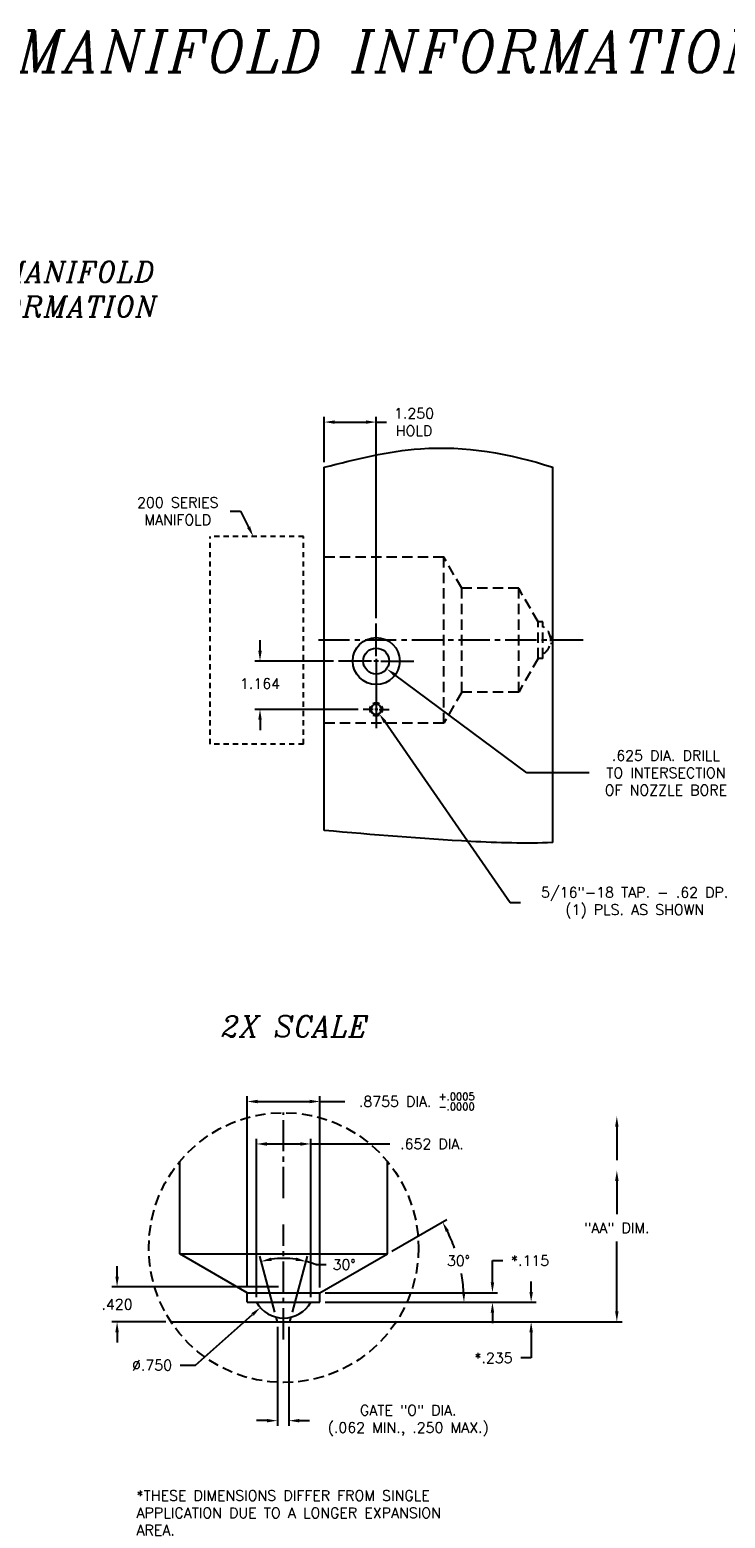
# Model space of a CAD drawing. Extents: x -84 to 25, y -15 to 22.
# Tile 5 of 6: x -30 to -13, y -13 to 22. Entities that reach past the tile are written whole.
import ezdxf
from ezdxf.enums import TextEntityAlignment as Align

# ---------------------------------------------------------------- set-up
doc = ezdxf.new("R2010")
doc.units = 0
doc.header["$MEASUREMENT"] = 0
for name, pattern in [('CENTER2', [1.125, 0.75, -0.125, 0.125, -0.125]), ('HIDDEN', [0.375, 0.25, -0.125]), ('HIDDEN2', [0.1875, 0.125, -0.0625])]:
    doc.linetypes.add(name, pattern=pattern)
doc.layers.get('DEFPOINTS').update_dxf_attribs({"linetype": 'CONTINUOUS'})
for name, color, linetype in [('BORE_HIDDEN', 1, 'HIDDEN'), ('DIM_HIDDEN', 4, 'HIDDEN'), ('DIM_OSCO', 4, 'CONTINUOUS'), ('DIMENSIONS', 4, 'CONTINUOUS'), ('DSCV_BORE_CENTER', 22, 'CENTER2'), ('DSCV_BORE_SOLID', 1, 'CONTINUOUS'), ('MA_SHAPE_HIDDEN', 6, 'HIDDEN2'), ('NP_SHAPE_SOLID', 6, 'CONTINUOUS'), ('SCV200_BORE_SOLID', 1, 'CONTINUOUS')]:
    doc.layers.add(name, color=color, linetype=linetype)
doc.styles.add('ITALIC', font='italic.shx')
doc.styles.add('ROMANS', font='romans.shx')
doc.dimstyles.new('CATALOG', dxfattribs={"dimscale": 2, "dimtxt": 0.125, "dimasz": 0.125, "dimexe": 0.0625, "dimexo": 0.0625, "dimgap": 0.09, "dimtad": 0, "dimtih": 1, "dimtoh": 1, "dimdec": 3, "dimzin": 4, "dimdsep": 46, "dimtxsty": 'ROMANS', "dimcen": 0, "dimclrd": 256, "dimclre": 256, "dimclrt": 256, "dimadec": 0, "dimazin": 0, "dimtfac": 0.7, "dimtdec": 3, "dimtofl": 0, "dimtmove": 0, "dimatfit": 3, "dimfxl": 1, "dimtolj": 1, "dimtzin": 4, "dimlwd": -1, "dimlwe": -1, "dimarcsym": 0})
doc.dimstyles.new('CATALOG_2XSCALE', dxfattribs={"dimscale": 2, "dimtxt": 0.125, "dimasz": 0.125, "dimexe": 0.0625, "dimexo": 0.0625, "dimgap": 0.09, "dimtad": 0, "dimtih": 1, "dimtoh": 1, "dimdec": 3, "dimlfac": 0.5, "dimzin": 4, "dimdsep": 46, "dimtxsty": 'ROMANS', "dimcen": 0, "dimclrd": 256, "dimclre": 256, "dimclrt": 256, "dimadec": 0, "dimazin": 0, "dimtfac": 0.7, "dimtdec": 3, "dimtofl": 0, "dimtmove": 0, "dimatfit": 3, "dimfxl": 1, "dimtolj": 1, "dimtzin": 4, "dimlwd": -1, "dimlwe": -1, "dimarcsym": 0})

# ---------------------------------------------------------------- blocks, each defined once
blk = doc.blocks.new('*D0')
at = {"layer": 'DEFPOINTS', "color": 0}
for p in [(-24.797, 10.361), (-24.766, 10.298)]:
    blk.add_point(p, dxfattribs=at)
at = {"layer": 'DIMENSIONS'}
for p, q in [((-25.322, 10.907), (-25.072, 10.907)), ((-25.072, 10.907), (-24.878, 10.522))]:
    blk.add_line(p, q, dxfattribs=at)
blk.add_solid([(-24.841, 10.54), (-24.915, 10.503), (-24.766, 10.298)], dxfattribs=at)
at = {"layer": 'DIMENSIONS', "insert": (-26.585, 10.907), "char_height": 0.25, "attachment_point": 5, "style": 'ROMANS'}
blk.add_mtext('\\A1;200 SERIES\\PMANIFOLD', dxfattribs=at)
blk = doc.blocks.new('*D1')
at = {"layer": 'DEFPOINTS', "color": 0}
for p in [(-21.805, 6.134), (-21.734, 6.032)]:
    blk.add_point(p, dxfattribs=at)
at = {"layer": 'DIMENSIONS'}
for p, q in [((-18.582, 1.478), (-21.592, 5.826)), ((-18.332, 1.478), (-18.582, 1.478))]:
    blk.add_line(p, q, dxfattribs=at)
blk.add_solid([(-21.557, 5.85), (-21.626, 5.802), (-21.734, 6.032)], dxfattribs=at)
at = {"layer": 'DIMENSIONS', "insert": (-15.581, 1.478), "char_height": 0.25, "attachment_point": 5, "style": 'ROMANS'}
blk.add_mtext('\\A1;5/16"-18 TAP. - .62 DP.\\P(1) PLS. AS SHOWN', dxfattribs=at)
blk = doc.blocks.new('*D2')
at = {"layer": 'DEFPOINTS', "color": 0}
for p in [(-21.805, 7.298), (-21.554, 7.112)]:
    blk.add_point(p, dxfattribs=at)
at = {"layer": 'DIMENSIONS'}
for p, q in [((-18.176, 4.606), (-21.353, 6.963)), ((-16.676, 4.606), (-18.176, 4.606))]:
    blk.add_line(p, q, dxfattribs=at)
blk.add_solid([(-21.328, 6.997), (-21.378, 6.93), (-21.554, 7.112)], dxfattribs=at)
at = {"layer": 'DIMENSIONS', "insert": (-14.829, 4.606), "char_height": 0.25, "attachment_point": 5, "style": 'ROMANS'}
blk.add_mtext('\\A1;.625 DIA. DRILL\\PTO INTERSECTION\\POF NOZZLE BORE', dxfattribs=at)
blk = doc.blocks.new('*D3')
at = {"layer": 'DEFPOINTS', "color": 0}
for p in [(-21.805, 13.053), (-23.055, 11.965), (-21.805, 8.203)]:
    blk.add_point(p, dxfattribs=at)
at = {"layer": 'DIMENSIONS'}
for p, q in [((-23.055, 12.09), (-23.055, 13.178)), ((-22.805, 13.053), (-22.055, 13.053)), ((-21.805, 8.328), (-21.805, 13.178)), ((-21.805, 13.053), (-21.555, 13.053))]:
    blk.add_line(p, q, dxfattribs=at)
for points in [[(-22.805, 13.094), (-22.805, 13.011), (-23.055, 13.053)], [(-22.055, 13.094), (-22.055, 13.011), (-21.805, 13.053)]]:
    blk.add_solid(points, dxfattribs=at)
at = {"layer": 'DIMENSIONS', "insert": (-20.893, 13.053), "char_height": 0.25, "attachment_point": 5, "style": 'ROMANS'}
blk.add_mtext('\\A1;1.250 \\PHOLD', dxfattribs=at)
blk = doc.blocks.new('*D19')
at = {"layer": 'DEFPOINTS', "color": 0}
for p in [(-23.16, -8.142), (-23.91, -8.612), (-18.074, -8.612)]:
    blk.add_point(p, dxfattribs=at)
at = {"layer": 'DIMENSIONS'}
for p, q in [((-18.074, -7.892), (-18.074, -7.642)), ((-23.035, -8.142), (-17.949, -8.142)), ((-23.785, -8.612), (-17.949, -8.612)), ((-18.074, -8.862), (-18.074, -9.481)), ((-18.074, -9.481), (-18.324, -9.481))]:
    blk.add_line(p, q, dxfattribs=at)
for points in [[(-18.115, -7.892), (-18.032, -7.892), (-18.074, -8.142)], [(-18.115, -8.862), (-18.032, -8.862), (-18.074, -8.612)]]:
    blk.add_solid(points, dxfattribs=at)
at = {"layer": 'DIMENSIONS', "insert": (-18.98, -9.481), "char_height": 0.25, "attachment_point": 5, "style": 'ROMANS'}
blk.add_mtext('\\A1;*.235 ', dxfattribs=at)
blk = doc.blocks.new('*D18')
at = {"layer": 'DEFPOINTS', "color": 0}
for p in [(-23.16, -7.912), (-23.16, -8.142), (-19.006, -7.912)]:
    blk.add_point(p, dxfattribs=at)
at = {"layer": 'DIMENSIONS'}
for p, q in [((-19.006, -7.662), (-19.006, -7.137)), ((-19.006, -7.137), (-18.756, -7.137)), ((-23.035, -7.912), (-18.881, -7.912)), ((-23.035, -8.142), (-18.881, -8.142)), ((-19.006, -8.392), (-19.006, -8.642))]:
    blk.add_line(p, q, dxfattribs=at)
for points in [[(-19.048, -7.662), (-18.965, -7.662), (-19.006, -7.912)], [(-19.048, -8.392), (-18.965, -8.392), (-19.006, -8.142)]]:
    blk.add_solid(points, dxfattribs=at)
at = {"layer": 'DIMENSIONS', "insert": (-18.1, -7.137), "char_height": 0.25, "attachment_point": 5, "style": 'ROMANS'}
blk.add_mtext('\\A1;*.115 ', dxfattribs=at)
blk = doc.blocks.new('*D17')
at = {"layer": 'DEFPOINTS', "color": 0}
for p in [(-21.535, -6.974), (-19.75, -7.471), (-24.911, -8.142), (-23.16, -7.912), (-23.16, -8.142)]:
    blk.add_point(p, dxfattribs=at)
at = {"layer": 'DIMENSIONS'}
for p, q in [((-21.427, -6.912), (-20.101, -6.146)), ((-23.035, -8.142), (-19.566, -8.142))]:
    blk.add_line(p, q, dxfattribs=at)
for start, end in [(19.7369, 26.2947), (3.7053, 10.366)]:
    blk.add_arc((-23.558, -8.142), 3.866, start, end, dxfattribs=at)
for points in [[(-20.128, -6.449), (-20.055, -6.41), (-20.209, -6.209)], [(-19.658, -7.891), (-19.741, -7.894), (-19.691, -8.142)]]:
    blk.add_solid(points, dxfattribs=at)
at = {"layer": 'DIMENSIONS', "insert": (-19.823, -7.141), "char_height": 0.25, "attachment_point": 5, "style": 'ROMANS'}
blk.add_mtext('\\A1;30° ', dxfattribs=at)
blk = doc.blocks.new('*D15')
at = {"layer": 'DEFPOINTS', "color": 0}
for p in [(-23.16, -3.308), (-24.911, -7.912), (-23.16, -7.912)]:
    blk.add_point(p, dxfattribs=at)
at = {"layer": 'DIMENSIONS'}
for p, q in [((-24.911, -7.787), (-24.911, -3.183)), ((-23.16, -7.787), (-23.16, -3.183)), ((-24.661, -3.308), (-23.41, -3.308)), ((-23.16, -3.308), (-22.564, -3.308))]:
    blk.add_line(p, q, dxfattribs=at)
for points in [[(-24.661, -3.266), (-24.661, -3.35), (-24.911, -3.308)], [(-23.41, -3.266), (-23.41, -3.35), (-23.16, -3.308)]]:
    blk.add_solid(points, dxfattribs=at)
at = {"layer": 'DIMENSIONS', "insert": (-20.828, -3.308), "char_height": 0.25, "attachment_point": 5, "style": 'ROMANS'}
blk.add_mtext('\\A1;\\A1;.8755 DIA. {\\H0.7x;\\S+.0005^ -.0000;}', dxfattribs=at)
blk = doc.blocks.new('*D16')
at = {"layer": 'DEFPOINTS', "color": 0}
for p in [(-23.383, -4.33), (-24.687, -8.142), (-23.383, -8.142)]:
    blk.add_point(p, dxfattribs=at)
at = {"layer": 'DIMENSIONS'}
for p, q in [((-24.687, -8.017), (-24.687, -4.205)), ((-23.383, -8.017), (-23.383, -4.205)), ((-24.437, -4.33), (-23.633, -4.33)), ((-23.383, -4.33), (-21.476, -4.33))]:
    blk.add_line(p, q, dxfattribs=at)
for points in [[(-24.437, -4.289), (-24.437, -4.372), (-24.687, -4.33)], [(-23.633, -4.289), (-23.633, -4.372), (-23.383, -4.33)]]:
    blk.add_solid(points, dxfattribs=at)
at = {"layer": 'DIMENSIONS', "insert": (-20.463, -4.33), "char_height": 0.25, "attachment_point": 5, "style": 'ROMANS'}
blk.add_mtext('\\A1;.652 DIA.', dxfattribs=at)
blk = doc.blocks.new('*D20')
at = {"layer": 'DEFPOINTS', "color": 0}
for p in [(-24.185, -8.612), (-23.91, -8.612), (-23.91, -10.993)]:
    blk.add_point(p, dxfattribs=at)
at = {"layer": 'DIMENSIONS'}
for p, q in [((-24.185, -8.737), (-24.185, -11.118)), ((-23.91, -8.737), (-23.91, -11.118)), ((-24.435, -10.993), (-24.685, -10.993)), ((-23.66, -10.993), (-23.41, -10.993))]:
    blk.add_line(p, q, dxfattribs=at)
for points in [[(-24.435, -10.952), (-24.435, -11.035), (-24.185, -10.993)], [(-23.66, -10.952), (-23.66, -11.035), (-23.91, -10.993)]]:
    blk.add_solid(points, dxfattribs=at)
at = {"layer": 'DIMENSIONS', "insert": (-21.034, -10.993), "char_height": 0.25, "attachment_point": 5, "style": 'ROMANS'}
blk.add_mtext('\\A1;GATE "O" DIA.\\P(.062 MIN., .250 MAX.)', dxfattribs=at)
blk = doc.blocks.new('*D14')
at = {"layer": 'DEFPOINTS', "color": 0}
for p in [(-24.217, -7.093), (-24.215, -8.5), (-23.855, -8.5), (-24.185, -8.612), (-23.885, -8.612)]:
    blk.add_point(p, dxfattribs=at)
at = {"layer": 'DIMENSIONS'}
for p, q in [((-24.247, -8.379), (-24.608, -7.035)), ((-23.823, -8.379), (-23.463, -7.035)), ((-23.258, -7.235), (-23.008, -7.235))]:
    blk.add_line(p, q, dxfattribs=at)
for start, end in [(81.8674, 98.1326), (68.1328, 75.0001)]:
    blk.add_arc((-24.035, -9.172), 2.087, start, end, dxfattribs=at)
for points in [[(-24.322, -7.147), (-24.339, -7.065), (-24.575, -7.156)], [(-23.731, -7.065), (-23.748, -7.147), (-23.495, -7.156)]]:
    blk.add_solid(points, dxfattribs=at)
at = {"layer": 'DIMENSIONS', "insert": (-22.578, -7.235), "char_height": 0.25, "attachment_point": 5, "style": 'ROMANS'}
blk.add_mtext('\\A1;30° ', dxfattribs=at)
blk = doc.blocks.new('*D21')
at = {"layer": 'DEFPOINTS', "color": 0}
for p in [(-22.71, 7.298), (-24.604, 6.134), (-22.117, 6.134)]:
    blk.add_point(p, dxfattribs=at)
at = {"layer": 'DIMENSIONS'}
for p, q in [((-24.604, 7.548), (-24.604, 7.798)), ((-22.835, 7.298), (-24.729, 7.298)), ((-22.242, 6.134), (-24.729, 6.134)), ((-24.604, 5.884), (-24.604, 5.634))]:
    blk.add_line(p, q, dxfattribs=at)
for points in [[(-24.646, 7.548), (-24.562, 7.548), (-24.604, 7.298)], [(-24.646, 5.884), (-24.562, 5.884), (-24.604, 6.134)]]:
    blk.add_solid(points, dxfattribs=at)
at = {"layer": 'DIMENSIONS', "insert": (-24.604, 6.755), "char_height": 0.25, "attachment_point": 5, "style": 'ROMANS'}
blk.add_mtext('\\A1;1.164 ', dxfattribs=at)
blk = doc.blocks.new('*D61')
at = {"layer": 'DEFPOINTS', "color": 0}
for p in [(-24.035, -7.772), (-28.046, -8.612), (-26.75, -8.612)]:
    blk.add_point(p, dxfattribs=at)
at = {"layer": 'DIMENSIONS'}
for p, q in [((-28.046, -7.522), (-28.046, -7.272)), ((-24.16, -7.772), (-28.171, -7.772)), ((-26.875, -8.612), (-28.171, -8.612)), ((-28.046, -8.862), (-28.046, -9.112))]:
    blk.add_line(p, q, dxfattribs=at)
for points in [[(-28.087, -7.522), (-28.004, -7.522), (-28.046, -7.772)], [(-28.087, -8.862), (-28.004, -8.862), (-28.046, -8.612)]]:
    blk.add_solid(points, dxfattribs=at)
at = {"layer": 'DIMENSIONS', "insert": (-28.046, -8.192), "char_height": 0.25, "attachment_point": 5, "style": 'ROMANS'}
blk.add_mtext('\\A1;.420 ', dxfattribs=at)
blk = doc.blocks.new('*D62')
at = {"layer": 'DEFPOINTS', "color": 0}
for p in [(-23.474, -7.275), (-24.596, -8.27)]:
    blk.add_point(p, dxfattribs=at)
at = {"layer": 'DIMENSIONS'}
for p, q in [((-26.16, -9.656), (-24.783, -8.435)), ((-26.529, -9.656), (-26.16, -9.656))]:
    blk.add_line(p, q, dxfattribs=at)
blk.add_solid([(-24.811, -8.404), (-24.756, -8.467), (-24.596, -8.27)], dxfattribs=at)
at = {"layer": 'DIMENSIONS', "insert": (-27.203, -9.656), "char_height": 0.25, "attachment_point": 5, "style": 'ROMANS'}
blk.add_mtext('\\A1;∅.750 ', dxfattribs=at)

msp = doc.modelspace()

# ---------------------------------------------------------------- linework, layer by layer
at = {"layer": 'BORE_HIDDEN'}
for p, q in [((-20.18011, 9.80121), (-23.05511, 9.80121)), ((-19.7471, 9.05121), (-20.18011, 9.80121)), ((-20.18011, 5.80121), (-20.18011, 9.80121)), ((-18.37406, 9.05121), (-19.7471, 9.05121)), ((-19.7471, 6.55121), (-19.7471, 9.05121)), ((-18.37406, 6.55121), (-18.37406, 9.05121)), ((-17.90511, 8.23896), (-18.37406, 9.05121)), ((-17.90511, 7.36346), (-17.90511, 8.23896)), ((-17.79011, 8.23896), (-17.90511, 8.23896)), ((-17.79011, 7.36346), (-17.79011, 8.23896)), ((-17.55511, 7.87621), (-17.61184, 7.89142)), ((-17.55511, 7.72621), (-17.61032, 7.71142)), ((-17.90511, 7.36346), (-18.37406, 6.55121)), ((-17.79011, 7.36346), (-17.90511, 7.36346)), ((-19.7471, 6.55121), (-20.18011, 5.80121)), ((-18.37406, 6.55121), (-19.7471, 6.55121)), ((-20.18011, 5.80121), (-23.05511, 5.80121))]:
    msp.add_line(p, q, dxfattribs=at)
msp.add_arc((-17.97511, 7.79834), 0.375, 299.559908, 60.440092, dxfattribs=at)
at = {"layer": 'DEFPOINTS'}
msp.add_point((-21.32062, -8.61207), dxfattribs=at)
at = {"layer": 'DIM_HIDDEN'}
msp.add_circle((-24.03507, -6.82482), 3.25, dxfattribs=at)
at = {"layer": 'DIMENSIONS'}
for p, q in [((-16.01012, -3.91471), (-16.01012, -4.71872)), ((-16.01012, -5.21872), (-16.01012, -6.02273)), ((-16.01012, -8.36207), (-16.01012, -6.68035)), ((-21.19562, -8.61207), (-15.88512, -8.61207))]:
    msp.add_line(p, q, dxfattribs=at)
msp.add_point((-16.01012, -8.61207), dxfattribs=at)
for points in [[(-16.05179, -3.91471), (-15.96845, -3.91471), (-16.01012, -3.66471)], [(-16.05179, -5.21872), (-15.96845, -5.21872), (-16.01012, -4.96872)], [(-16.05179, -8.36207), (-15.96845, -8.36207), (-16.01012, -8.61207)]]:
    msp.add_solid(points, dxfattribs=at)
at = {"layer": 'DSCV_BORE_CENTER'}
for p, q in [((-16.82176, 7.79834), (-23.30511, 7.79834)), ((-24.03507, -5.63135), (-24.03507, -3.57482)), ((-24.03507, -9.03464), (-24.03507, -6.27283))]:
    msp.add_line(p, q, dxfattribs=at)
at = {"layer": 'DSCV_BORE_SOLID'}
for p, q in [((-21.80511, 7.41234), (-21.80511, 8.20284)), ((-21.91911, 7.29834), (-22.70961, 7.29834)), ((-21.74811, 7.29834), (-21.86211, 7.29834)), ((-21.80511, 7.35534), (-21.80511, 7.24134)), ((-21.80511, 7.29834), (-21.80511, 5.68485)), ((-21.80511, 7.18434), (-21.80511, 6.39384)), ((-21.69111, 7.29834), (-20.90061, 7.29834)), ((-21.87625, 6.13434), (-22.11711, 6.13434)), ((-21.76954, 6.13434), (-21.84068, 6.13434)), ((-21.80511, 6.16991), (-21.80511, 6.09877)), ((-21.73397, 6.13434), (-21.49311, 6.13434)), ((-21.80511, 6.0632), (-21.80511, 5.82234))]:
    msp.add_line(p, q, dxfattribs=at)
for centre, radius in [((-21.80511, 7.29834), 0.565), ((-21.80511, 7.29834), 0.3125), ((-21.80511, 6.13434), 0.1248)]:
    msp.add_circle(centre, radius, dxfattribs=at)
for start, end in [(149.999997, 209.999999), (60.000002, 120.000003), (329.999934, 29.999922), (240.000007, 299.999995)]:
    msp.add_arc((-21.80511, 6.13434), 0.156, start, end, dxfattribs=at)
at = {"layer": 'MA_SHAPE_HIDDEN'}
for p, q in [((-23.55511, 10.29834), (-25.80511, 10.29834)), ((-25.80511, 5.29834), (-25.80511, 10.29834)), ((-23.55511, 5.29834), (-23.55511, 10.29834)), ((-23.55511, 5.29834), (-25.80511, 5.29834))]:
    msp.add_line(p, q, dxfattribs=at)
at = {"layer": 'NP_SHAPE_SOLID'}
for p, q in [((-23.05511, 3.21911), (-23.05511, 11.96536)), ((-17.55511, 2.92819), (-17.55511, 11.96366)), ((-26.74952, -8.61207), (-21.32062, -8.61207))]:
    msp.add_line(p, q, dxfattribs=at)
for points, knots in [([(-23.05511, 11.96536), (-22.28905, 12.16066), (-20.477, 12.62262), (-18.58167, 12.30321), (-17.55511, 11.96366)], [0, 0, 0, 0, 2.3557209, 5.57224888, 5.57224888, 5.57224888, 5.57224888]), ([(-17.55511, 2.92819), (-18.21083, 2.89952), (-20.05895, 2.95887), (-21.88325, 3.11733), (-23.05511, 3.21911)], [2.79467798, 2.79467798, 2.79467798, 2.79467798, 4.76297284, 8.29829261, 8.29829261, 8.29829261, 8.29829261])]:
    msp.add_open_spline(points, degree=3, knots=knots, dxfattribs=at)
at = {"layer": 'SCV200_BORE_SOLID'}
for p, q in [((-26.53507, -6.97416), (-26.53507, -4.74816)), ((-21.53507, -6.97416), (-21.53507, -4.74816)), ((-26.53507, -6.97416), (-21.53507, -6.97416)), ((-24.91057, -7.91207), (-26.53507, -6.97416)), ((-23.15957, -7.91207), (-21.53507, -6.97416)), ((-24.91057, -7.91207), (-23.15957, -7.91207)), ((-24.91057, -8.14207), (-24.91057, -7.91207)), ((-24.91057, -8.14207), (-23.15957, -8.14207)), ((-23.15957, -8.14207), (-23.15957, -7.91207)), ((-24.18507, -8.61207), (-24.21506, -8.50015)), ((-23.88507, -8.61207), (-23.85509, -8.50015))]:
    msp.add_line(p, q, dxfattribs=at)
msp.add_arc((-24.03507, -7.77207), 0.75, 209.559908, 330.440092, dxfattribs=at)

# ---------------------------------------------------------------- texts
at = {"layer": 'DIM_OSCO', "insert": (-27.57773, -12.67124), "char_height": 0.25, "width": 8.6744, "attachment_point": 1, "style": 'ROMANS'}
msp.add_mtext('*THESE DIMENSIONS DIFFER FROM SINGLE APPLICATION DUE TO A LONGER EXPANSION AREA.', dxfattribs=at)
at = {"layer": 'DIMENSIONS', "style": 'ITALIC'}
msp.add_text('2X SCALE', height=0.5, dxfattribs=at).set_placement((-23.75915, -1.49699), align=Align.MIDDLE_CENTER)
for s, insert, char_height, width, attachment_point in [('200 SERIES SCB-M BODYLESS MANIFOLD INFORMATION', (-33.32631, 22.48179), 1, 48.2857143, 2), ('200 SERIES SCB-MANIFOLD\\PINSTALLATION INFORMATION', (-37.63322, 16.9197), 0.5, 35.1429, 1)]:
    msp.add_mtext(s, dxfattribs=dict(at, insert=insert, char_height=char_height, width=width, attachment_point=attachment_point))
at = {"layer": 'DIMENSIONS', "insert": (-16.01012, -6.35154), "char_height": 0.25, "attachment_point": 5, "style": 'ROMANS'}
msp.add_mtext('\\A1;"AA" DIM.', dxfattribs=at)

# ---------------------------------------------------------------- dimensions: what is measured, and where the dimension line sits
at = {"layer": 'DIMENSIONS'}
for base, p1, p2, text, dimstyle, override, picture, middle in [((-21.80511, 13.05265), (-23.05511, 11.96536), (-21.80511, 8.20284), '<>\\PHOLD', 'CATALOG', {"dimpost": ' '}, '*D3', (-20.89297, 13.05265)), ((-23.15957, -3.30811), (-24.91057, -7.91207), (-23.15957, -7.91207), '\\A1;<>DIA. {\\H0.7x;\\S+.0005^ -.0000;}', 'CATALOG_2XSCALE', {"dimdec": 4, "dimpost": ' '}, '*D15', (-20.82826, -3.30811)), ((-23.38269, -4.33021), (-24.68745, -8.14207), (-23.38269, -8.14207), '<>DIA.', 'CATALOG_2XSCALE', {"dimpost": ' '}, '*D16', (-20.46306, -4.33021))]:
    dim = msp.add_linear_dim(base=base, p1=p1, p2=p2, text=text, dimstyle=dimstyle, override=override, dxfattribs=at)
    dim.commit()
    dim.dimension.update_dxf_attribs({"geometry": picture, "text_midpoint": middle, "dimtype": 160})
for center, mpoint, text, override, picture, middle in [((-24.79736, 10.36113), (-24.7658, 10.29834), '200 SERIES\\PMANIFOLD', {"dimpost": ' ', "dimlwd": 65535}, '*D0', (-26.58522, 10.90729)), ((-21.80511, 7.29834), (-21.55412, 7.11217), '.625 DIA. DRILL\\PTO INTERSECTION\\POF NOZZLE BORE', {"dimpost": ' '}, '*D2', (-14.82888, 4.60645)), ((-21.80511, 6.13434), (-21.73398, 6.03156), '5/16"-18 TAP. - .62 DP.\\P(1) PLS. AS SHOWN', {"dimpost": ' '}, '*D1', (-15.58082, 1.47751))]:
    dim = msp.add_radius_dim(center=center, mpoint=mpoint, text=text, dimstyle='CATALOG', override=override, dxfattribs=at)
    dim.commit()
    dim.dimension.update_dxf_attribs({"geometry": picture, "text_midpoint": middle, "dimtype": 164})
dim = msp.add_linear_dim(base=(-24.60405, 6.13434), p1=(-22.70961, 7.29834), p2=(-22.11711, 6.13434), angle=90, dimstyle='CATALOG', override={"dimpost": ' '}, dxfattribs=at)
dim.commit()
dim.dimension.update_dxf_attribs({"geometry": '*D21', "text_midpoint": (-24.60405, 6.75548), "dimtype": 160})
for base, line1, line2, dimstyle, picture, middle in [((-19.7502, -7.47066), ((-23.15957, -7.91207), (-21.53507, -6.97416)), ((-24.91057, -8.14207), (-23.15957, -8.14207)), 'CATALOG_2XSCALE', '*D17', (-19.82321, -7.14135)), ((-24.21697, -7.09276), ((-23.88507, -8.61207), (-23.85509, -8.50015)), ((-24.18507, -8.61207), (-24.21506, -8.50015)), 'CATALOG', '*D14', (-22.57773, -7.23498))]:
    dim = msp.add_angular_dim_2l(base=base, line1=line1, line2=line2, dimstyle=dimstyle, override={"dimdec": 0, "dimpost": ' ', "dimazin": 1}, dxfattribs=at)
    dim.commit()
    dim.dimension.update_dxf_attribs({"geometry": picture, "text_midpoint": middle})
for base, p2, picture, middle in [((-19.00629, -7.91207), (-23.15957, -7.91207), '*D18', (-18.1001, -7.13684)), ((-18.07376, -8.61207), (-23.91007, -8.61207), '*D19', (-18.97995, -9.48114))]:
    dim = msp.add_linear_dim(base=base, p1=(-23.15957, -8.14207), p2=p2, angle=90, text='*<>', dimstyle='CATALOG_2XSCALE', override={"dimpost": ' '}, dxfattribs=at)
    dim.commit()
    dim.dimension.update_dxf_attribs({"geometry": picture, "text_midpoint": middle, "dimtype": 160})
dim = msp.add_linear_dim(base=(-28.04583, -8.61207), p1=(-24.03507, -7.77207), p2=(-26.74952, -8.61207), angle=90, dimstyle='CATALOG_2XSCALE', override={"dimpost": ' '}, dxfattribs=at)
dim.commit()
dim.dimension.update_dxf_attribs({"geometry": '*D61', "text_midpoint": (-28.04583, -8.19207)})
dim = msp.add_diameter_dim_2p(p1=(-23.47387, -7.27453), p2=(-24.59628, -8.26961), dimstyle='CATALOG_2XSCALE', override={"dimpost": ' '}, dxfattribs=at)
dim.commit()
dim.dimension.update_dxf_attribs({"geometry": '*D62', "text_midpoint": (-27.20349, -9.65628), "dimtype": 163})
dim = msp.add_linear_dim(base=(-23.91007, -10.99345), p1=(-24.18507, -8.61207), p2=(-23.91007, -8.61207), text='GATE "O" DIA.\\P(.062 MIN., .250 MAX.)', dimstyle='CATALOG_2XSCALE', override={"dimpost": ' '}, dxfattribs=at)
dim.commit()
dim.dimension.update_dxf_attribs({"geometry": '*D20', "text_midpoint": (-21.03364, -10.99345)})

doc.saveas('drawing.dxf')
